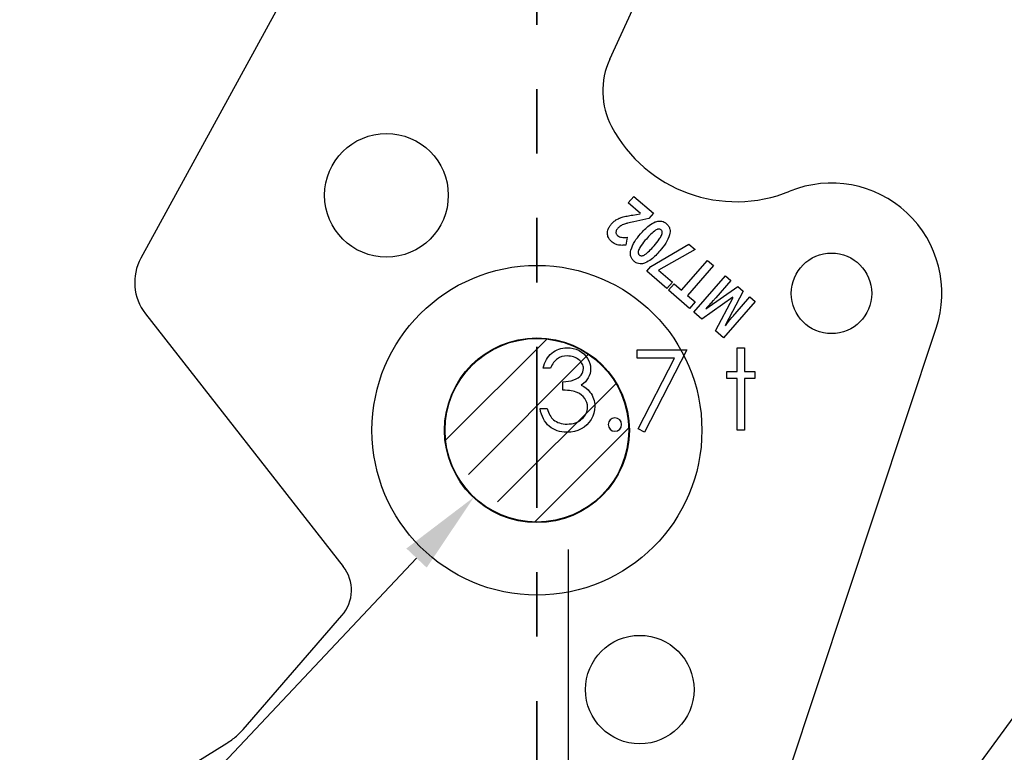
# Model space of a CAD drawing. Header units: inches. Extents: x -122 to 123, y -201 to 75.
# Tile 78 of 191: x -33.07 to -31.55, y 63.86 to 64.99. Entities that reach past the tile are written whole.
import ezdxf

# ---------------------------------------------------------------- set-up
doc = ezdxf.new("R2010")
doc.units = ezdxf.units.IN
doc.header["$MEASUREMENT"] = 0
doc.header["$PDSIZE"] = -1
doc.linetypes.add('PHANTOM', pattern=[0.5, 0.25, -0.05, 0.05, -0.05, 0.05, -0.05])
doc.layers.add('DIMENSIONS', color=171, linetype='Continuous')
doc.layers.add('STATION_LINES', color=231, linetype='Continuous')
doc.layers.add('SECTION_VIEWS', color=7, linetype='PHANTOM', lineweight=35)
doc.styles.add('SLDTEXTSTYLE0', font='TXT', dxfattribs={"width": 0.75})
doc.dimstyles.new('SLDDIMSTYLE0', dxfattribs={"dimtxt": 0.125, "dimasz": 0.13, "dimexe": 0, "dimexo": 0.0625, "dimgap": 0.03125, "dimtad": 0, "dimtih": 1, "dimtoh": 1, "dimdec": 4, "dimrnd": 1e-09, "dimzin": 12, "dimdsep": 46, "dimtxsty": 'SLDTEXTSTYLE0', "dimsah": 1, "dimcen": 0, "dimadec": 0, "dimazin": 3, "dimtfac": 1, "dimtdec": 4, "dimtofl": 0, "dimtmove": 0, "dimatfit": 3, "dimfxl": 1, "dimfrac": 2, "dimtolj": 1, "dimtzin": 12, "dimarcsym": 0})
doc.dimstyles.new('SLDDIMSTYLE4', dxfattribs={"dimtxt": 0.125, "dimasz": 0.13, "dimexe": 0, "dimexo": 0.0625, "dimgap": 0.03125, "dimtad": 0, "dimtih": 1, "dimtoh": 1, "dimdec": 4, "dimrnd": 1e-09, "dimzin": 4, "dimdsep": 46, "dimtxsty": 'SLDTEXTSTYLE0', "dimsah": 1, "dimcen": 0, "dimadec": 0, "dimazin": 1, "dimtfac": 1, "dimtdec": 4, "dimtofl": 0, "dimtmove": 0, "dimatfit": 3, "dimfxl": 1, "dimfrac": 2, "dimtolj": 1, "dimtzin": 12, "dimarcsym": 0})

# ---------------------------------------------------------------- blocks, each defined once
blk = doc.blocks.new('SW_HATCH_1')
at = {"color": 0, "linetype": 'Continuous', "lineweight": 18}
for p, q in [((0, 0), (-0.1569, -0.1569)), ((0.0647, -0.0237), (-0.1217, -0.2101)), ((0.1075, -0.0693), (-0.0762, -0.253)), ((0.1272, -0.138), (-0.0189, -0.2841))]:
    blk.add_line(p, q, dxfattribs=at)
blk = doc.blocks.new('_D_5')
at = {"layer": 'Defpoints', "color": 0}
for p in [(-30.8834, 64.7991), (-30.9967, 64.6441)]:
    blk.add_point(p, dxfattribs=at)
at = {"layer": 'DIMENSIONS', "color": 0, "lineweight": -2}
for p, q in [((-32.8073, 62.1668), (-31.0734, 64.5391)), ((-32.9373, 62.1668), (-32.8073, 62.1668))]:
    blk.add_line(p, q, dxfattribs=at)
at = {"layer": 'DIMENSIONS', "color": 0}
blk.add_solid([(-31.0559, 64.5263), (-31.0909, 64.5519), (-30.9967, 64.6441)], dxfattribs=at)
at = {"layer": 'DIMENSIONS', "color": 0, "insert": (-34.0154, 62.2293), "char_height": 0.125, "attachment_point": 1, "style": 'SLDTEXTSTYLE0'}
blk.add_mtext('\\A1;%%c.1920 [%%c4.88]', dxfattribs=at)
blk = doc.blocks.new('_D_6')
at = {"layer": 'Defpoints', "color": 0}
for p in [(-30.4972, 64.0221), (-30.5969, 63.8864)]:
    blk.add_point(p, dxfattribs=at)
at = {"layer": 'DIMENSIONS', "color": 0, "lineweight": -2}
for p, q in [((-32.8073, 60.8777), (-30.6739, 63.7816)), ((-32.9373, 60.8777), (-32.8073, 60.8777))]:
    blk.add_line(p, q, dxfattribs=at)
at = {"layer": 'DIMENSIONS', "color": 0}
blk.add_solid([(-30.6564, 63.7688), (-30.6913, 63.7945), (-30.5969, 63.8864)], dxfattribs=at)
at = {"layer": 'DIMENSIONS', "color": 0, "insert": (-34.031, 60.9402), "char_height": 0.125, "attachment_point": 1, "style": 'SLDTEXTSTYLE0'}
blk.add_mtext('\\A1;%%c.1684 [%%c4.28]', dxfattribs=at)
blk = doc.blocks.new('_D_11')
at = {"layer": 'Defpoints', "color": 0}
for p in [(-32.1739, 64.4606), (-32.3692, 64.2531)]:
    blk.add_point(p, dxfattribs=at)
at = {"layer": 'DIMENSIONS', "color": 0, "lineweight": -2}
for p, q in [((-34.3333, 62.1668), (-32.4583, 64.1585)), ((-34.4633, 62.1668), (-34.3333, 62.1668))]:
    blk.add_line(p, q, dxfattribs=at)
at = {"layer": 'DIMENSIONS', "color": 0}
blk.add_solid([(-32.4426, 64.1436), (-32.4741, 64.1733), (-32.3692, 64.2531)], dxfattribs=at)
at = {"layer": 'DIMENSIONS', "color": 0, "insert": (-35.6977, 62.2293), "char_height": 0.125, "attachment_point": 1, "style": 'SLDTEXTSTYLE0'}
blk.add_mtext('\\A1;(%%c.2850 [%%c7.24])', dxfattribs=at)

msp = doc.modelspace()

# ---------------------------------------------------------------- linework, layer by layer
at = {"color": 7, "linetype": 'Continuous', "lineweight": 25}
for p, q in [((-32.65024, 65.05569), (-32.88606, 64.62406)), ((-32.65024, 65.05569), (-32.88606, 64.62406)), ((-32.15857, 64.93284), (-32.10198, 65.05569)), ((-32.15857, 64.93284), (-32.10198, 65.05569)), ((-32.12977, 64.70989), (-32.12105, 64.71993)), ((-32.12977, 64.70989), (-32.12105, 64.71993)), ((-32.12105, 64.71993), (-32.09093, 64.69378)), ((-32.12105, 64.71993), (-32.09093, 64.69378)), ((-32.111, 64.69359), (-32.12977, 64.70989)), ((-32.111, 64.69359), (-32.12977, 64.70989)), ((-32.12294, 64.69102), (-32.11146, 64.69305)), ((-32.12294, 64.69102), (-32.11146, 64.69305)), ((-32.09814, 64.68547), (-32.1214, 64.68054)), ((-32.09814, 64.68547), (-32.1214, 64.68054)), ((-32.09093, 64.69378), (-32.09814, 64.68547)), ((-32.09093, 64.69378), (-32.09814, 64.68547)), ((-32.13182, 64.65646), (-32.13355, 64.64446)), ((-32.13182, 64.65646), (-32.13355, 64.64446)), ((-32.09461, 64.61119), (-32.03585, 64.64594)), ((-32.09461, 64.61119), (-32.03585, 64.64594)), ((-32.0263, 64.63765), (-32.08273, 64.60535)), ((-32.0263, 64.63765), (-32.08273, 64.60535)), ((-32.03585, 64.64594), (-32.0263, 64.63765)), ((-32.03585, 64.64594), (-32.0263, 64.63765)), ((-32.04707, 64.57412), (-32.00669, 64.62062)), ((-32.04707, 64.57412), (-32.00669, 64.62062)), ((-32.00669, 64.62062), (-31.99755, 64.61269)), ((-32.00669, 64.62062), (-31.99755, 64.61269)), ((-32.10112, 64.6037), (-32.09461, 64.61119)), ((-32.10112, 64.6037), (-32.09461, 64.61119)), ((-32.08273, 64.60535), (-32.06147, 64.58689)), ((-32.08273, 64.60535), (-32.06147, 64.58689)), ((-31.99755, 64.61269), (-32.03794, 64.56619)), ((-31.99755, 64.61269), (-32.03794, 64.56619)), ((-32.0702, 64.57685), (-32.10112, 64.6037)), ((-32.0702, 64.57685), (-32.10112, 64.6037)), ((-32.02827, 64.54029), (-31.97923, 64.59677)), ((-32.02827, 64.54029), (-31.97923, 64.59677)), ((-31.97923, 64.59677), (-31.9707, 64.58937)), ((-31.97923, 64.59677), (-31.9707, 64.58937)), ((-32.06147, 64.58689), (-32.0702, 64.57685)), ((-32.06147, 64.58689), (-32.0702, 64.57685)), ((-32.06744, 64.57431), (-32.05878, 64.58428)), ((-32.06744, 64.57431), (-32.05878, 64.58428)), ((-32.05878, 64.58428), (-32.04707, 64.57412)), ((-32.05878, 64.58428), (-32.04707, 64.57412)), ((-32.00929, 64.5453), (-31.95978, 64.57988)), ((-32.00929, 64.5453), (-31.95978, 64.57988)), ((-31.9707, 64.58937), (-31.99392, 64.56264)), ((-31.9707, 64.58937), (-31.99392, 64.56264)), ((-31.95978, 64.57988), (-31.9514, 64.57261)), ((-31.95978, 64.57988), (-31.9514, 64.57261)), ((-32.03491, 64.54605), (-32.06744, 64.57431)), ((-32.03491, 64.54605), (-32.06744, 64.57431)), ((-32.03794, 64.56619), (-32.02624, 64.55603)), ((-32.03794, 64.56619), (-32.02624, 64.55603)), ((-31.96751, 64.56328), (-32.01584, 64.52949)), ((-31.96751, 64.56328), (-32.01584, 64.52949)), ((-31.99464, 64.51109), (-31.96733, 64.56313)), ((-31.99464, 64.51109), (-31.96733, 64.56313)), ((-31.9514, 64.57261), (-31.9795, 64.5193)), ((-31.9514, 64.57261), (-31.9795, 64.5193)), ((-31.96414, 64.53759), (-31.94133, 64.56386)), ((-31.96414, 64.53759), (-31.94133, 64.56386)), ((-31.94133, 64.56386), (-31.93316, 64.55676)), ((-31.94133, 64.56386), (-31.93316, 64.55676)), ((-32.02624, 64.55603), (-32.03491, 64.54605)), ((-32.02624, 64.55603), (-32.03491, 64.54605)), ((-31.93316, 64.55676), (-31.9822, 64.50029)), ((-31.93316, 64.55676), (-31.9822, 64.50029)), ((-32.87898, 64.5378), (-32.57208, 64.14538)), ((-32.87898, 64.5378), (-32.57208, 64.14538)), ((-32.01584, 64.52949), (-32.02827, 64.54029)), ((-32.01584, 64.52949), (-32.02827, 64.54029)), ((-31.88255, 63.82201), (-31.65205, 64.51528)), ((-31.88255, 63.82201), (-31.65205, 64.51528)), ((-31.9822, 64.50029), (-31.99464, 64.51109)), ((-31.9822, 64.50029), (-31.99464, 64.51109)), ((-32.72737, 63.89251), (-32.57404, 64.06907)), ((-32.72737, 63.89251), (-32.57404, 64.06907)), ((-33.06101, 63.68078), (-32.75291, 63.87087)), ((-33.06101, 63.68078), (-32.75291, 63.87087))]:
    msp.add_line(p, q, dxfattribs=at)
at = {"color": 7, "linetype": 'Continuous', "flags": 128}
for points in [[(-32.25072, 64.453), (-32.26195, 64.453), (-32.26195, 64.453), (-32.26097, 64.45676), (-32.25977, 64.46026), (-32.25839, 64.46357), (-32.25679, 64.46665), (-32.25501, 64.4695), (-32.25301, 64.47213), (-32.25081, 64.47456), (-32.2484, 64.47674), (-32.24585, 64.47869), (-32.24317, 64.48037), (-32.24039, 64.4818), (-32.23749, 64.48297), (-32.23446, 64.48388), (-32.23133, 64.48453), (-32.2281, 64.48493), (-32.22474, 64.48505), (-32.22474, 64.48505), (-32.21986, 64.48478), (-32.21515, 64.48393), (-32.21062, 64.48252), (-32.20624, 64.48057), (-32.20218, 64.47814), (-32.19862, 64.47531), (-32.19554, 64.47208), (-32.19294, 64.46848), (-32.19089, 64.46462), (-32.18941, 64.46069), (-32.18853, 64.45668), (-32.18823, 64.45258), (-32.18823, 64.45258), (-32.18846, 64.44862), (-32.18913, 64.44489), (-32.19029, 64.44136), (-32.19189, 64.43803), (-32.19394, 64.43492), (-32.19645, 64.43202), (-32.1994, 64.42934), (-32.20283, 64.42686), (-32.20283, 64.42686), (-32.1989, 64.42483), (-32.19532, 64.42238), (-32.19211, 64.4195), (-32.18928, 64.41619), (-32.18928, 64.41619), (-32.18753, 64.41369), (-32.18603, 64.41108), (-32.18473, 64.40843), (-32.18367, 64.40568), (-32.18287, 64.40287), (-32.1823, 64.39999), (-32.18195, 64.39701), (-32.18182, 64.39398), (-32.18182, 64.39398), (-32.18217, 64.38875), (-32.18325, 64.38364), (-32.18503, 64.37863), (-32.18753, 64.37377), (-32.19064, 64.36924), (-32.19424, 64.36526), (-32.1984, 64.36181), (-32.20306, 64.3589), (-32.20811, 64.3566), (-32.21347, 64.35497), (-32.21913, 64.35397), (-32.22507, 64.35364), (-32.22507, 64.35364), (-32.22907, 64.35379), (-32.23293, 64.35422), (-32.23661, 64.35497), (-32.24012, 64.356), (-32.24345, 64.3573), (-32.2466, 64.3589), (-32.24961, 64.3608), (-32.25243, 64.36301), (-32.25506, 64.36549), (-32.25744, 64.36824), (-32.2596, 64.37127), (-32.2615, 64.37458), (-32.26318, 64.37813), (-32.2646, 64.38199), (-32.26581, 64.38609), (-32.26676, 64.3905), (-32.26676, 64.3905), (-32.25554, 64.3905), (-32.25554, 64.3905), (-32.25464, 64.38762), (-32.25366, 64.38494), (-32.25256, 64.38246), (-32.25138, 64.38021), (-32.25013, 64.37816), (-32.24875, 64.3763), (-32.2473, 64.37465), (-32.24575, 64.37322), (-32.24575, 64.37322), (-32.24362, 64.37165), (-32.24137, 64.37027), (-32.23896, 64.36909), (-32.23643, 64.36817), (-32.23375, 64.36741), (-32.23093, 64.36689), (-32.22797, 64.36656), (-32.22487, 64.36646), (-32.22487, 64.36646), (-32.22136, 64.36659), (-32.21803, 64.36696), (-32.21487, 64.36756), (-32.21189, 64.36844), (-32.20912, 64.36954), (-32.20649, 64.37092), (-32.20406, 64.37252), (-32.20178, 64.37438), (-32.19973, 64.3764), (-32.19795, 64.37851), (-32.19645, 64.38069), (-32.19522, 64.38296), (-32.19427, 64.38532), (-32.19359, 64.38777), (-32.19316, 64.3903), (-32.19304, 64.39291), (-32.19304, 64.39291), (-32.19332, 64.39639), (-32.19412, 64.39977), (-32.19547, 64.40302), (-32.19737, 64.40615), (-32.19973, 64.40906), (-32.20243, 64.41159), (-32.20553, 64.41371), (-32.20899, 64.41547), (-32.21092, 64.41622), (-32.21312, 64.41689), (-32.21555, 64.41747), (-32.21826, 64.418), (-32.22118, 64.41845), (-32.22436, 64.41882), (-32.22782, 64.41912), (-32.2315, 64.41935), (-32.2315, 64.41935), (-32.2315, 64.43217), (-32.2315, 64.43217), (-32.22687, 64.43234), (-32.22246, 64.43292), (-32.21826, 64.43382), (-32.21427, 64.43512), (-32.21064, 64.4367), (-32.20756, 64.43848), (-32.20501, 64.44046), (-32.20298, 64.44263), (-32.20143, 64.44499), (-32.20033, 64.44742), (-32.19968, 64.44997), (-32.19945, 64.45263), (-32.19945, 64.45263), (-32.19955, 64.45458), (-32.1999, 64.45648), (-32.20045, 64.45828), (-32.20123, 64.46006), (-32.20223, 64.46174), (-32.20346, 64.46337), (-32.20491, 64.46492), (-32.20659, 64.4664), (-32.20841, 64.46778), (-32.21037, 64.46895), (-32.21245, 64.46995), (-32.21465, 64.47078), (-32.21695, 64.47141), (-32.21938, 64.47186), (-32.22194, 64.47213), (-32.22459, 64.47223), (-32.22459, 64.47223), (-32.22885, 64.47196), (-32.23283, 64.47113), (-32.23648, 64.46978), (-32.23986, 64.46785), (-32.24144, 64.46665), (-32.24294, 64.46527), (-32.2444, 64.46372), (-32.24577, 64.46194), (-32.24713, 64.45999), (-32.24838, 64.45786), (-32.24958, 64.45553), (-32.25073, 64.453)], [(-31.96066, 64.48505), (-31.94945, 64.48505), (-31.94945, 64.48505), (-31.94945, 64.44819), (-31.94945, 64.44819), (-31.93342, 64.44819), (-31.93342, 64.44819), (-31.93342, 64.43698), (-31.93342, 64.43698), (-31.94945, 64.43698), (-31.94945, 64.43698), (-31.94945, 64.35685), (-31.94945, 64.35685), (-31.96067, 64.35685), (-31.96067, 64.35685), (-31.96067, 64.43698), (-31.96067, 64.43698), (-31.97669, 64.43698), (-31.97669, 64.43698), (-31.97669, 64.44819), (-31.97669, 64.44819), (-31.96067, 64.44819), (-31.96067, 64.44819), (-31.96067, 64.48505)], [(-32.1161, 64.48185), (-32.03919, 64.48185), (-32.03919, 64.48185), (-32.1049, 64.35364), (-32.1049, 64.35364), (-32.11459, 64.35898), (-32.11459, 64.35898), (-32.05817, 64.46903), (-32.05817, 64.46903), (-32.11612, 64.46903), (-32.11612, 64.46903), (-32.11612, 64.48185)]]:
    msp.add_lwpolyline(points, dxfattribs=at)
at = {"color": 7, "linetype": 'Continuous', "lineweight": 25}
for centre, radius in [((-32.50505, 64.72159), 0.09599), ((-32.50505, 64.72159), 0.09599), ((-31.81452, 64.56934), 0.06251), ((-31.81452, 64.56934), 0.06251), ((-32.27157, 64.35685), 0.25591), ((-32.27157, 64.35685), 0.25591), ((-32.27157, 64.35685), 0.14338), ((-32.27157, 64.35685), 0.14338), ((-32.27157, 64.35685), 0.14248), ((-32.11205, 63.95423), 0.08418), ((-32.11205, 63.95423), 0.08418)]:
    msp.add_circle(centre, radius, dxfattribs=at)
for centre, radius, start, end in [((-32.05143, 64.88348), 0.11796, 155.26684, 207.88205), ((-32.05143, 64.88348), 0.11796, 155.26684, 207.88205), ((-31.962, 64.9308), 0.21913, 207.88205, 292.18931), ((-31.962, 64.9308), 0.21913, 207.88205, 292.18931), ((-31.81457, 64.56932), 0.17126, 341.60902, 112.18931), ((-31.81457, 64.56932), 0.17126, 341.60902, 112.18931), ((-32.81696, 64.58631), 0.07874, 151.35059, 218.02791), ((-32.81696, 64.58631), 0.07874, 151.35059, 218.02791), ((-32.61934, 64.10841), 0.06, 319.028, 38.028), ((-32.61934, 64.10841), 0.06, 319.028, 38.028)]:
    msp.add_arc(centre, radius, start, end, dxfattribs=at)
at = {"color": 7, "linetype": 'Continuous'}
msp.add_arc((-32.15057, 64.36566), 0.01042, 90.00615, 89.99385, dxfattribs=at)
at = {"color": 7, "linetype": 'Continuous', "lineweight": 25}
for points, knots in [([(-32.1563, 64.67691), (-32.15502, 64.67828), (-32.15278, 64.68068), (-32.15007, 64.68252), (-32.1489, 64.68331)], [0, 0, 0, 0, 0.5707464, 1, 1, 1, 1]), ([(-32.1563, 64.67691), (-32.15502, 64.67828), (-32.15278, 64.68068), (-32.15007, 64.68252), (-32.1489, 64.68331)], [0, 0, 0, 0, 0.5707464, 1, 1, 1, 1]), ([(-32.1489, 64.68331), (-32.14729, 64.68421), (-32.14431, 64.6859), (-32.14107, 64.687), (-32.13958, 64.68751)], [0, 0, 0, 0, 0.5400805, 1, 1, 1, 1]), ([(-32.1489, 64.68331), (-32.14729, 64.68421), (-32.14431, 64.6859), (-32.14107, 64.687), (-32.13958, 64.68751)], [0, 0, 0, 0, 0.5400805, 1, 1, 1, 1]), ([(-32.13958, 64.68751), (-32.13697, 64.68819), (-32.13148, 64.68963), (-32.12588, 64.69054), (-32.12294, 64.69102)], [0, 0, 0, 0, 0.4745111, 1, 1, 1, 1]), ([(-32.13958, 64.68751), (-32.13697, 64.68819), (-32.13148, 64.68963), (-32.12588, 64.69054), (-32.12294, 64.69102)], [0, 0, 0, 0, 0.4745111, 1, 1, 1, 1]), ([(-32.08816, 64.68026), (-32.0864, 64.68083), (-32.08303, 64.68192), (-32.07808, 64.6816), (-32.0739, 64.68004), (-32.07172, 64.67836), (-32.0706, 64.67748)], [0, 0, 0, 0, 0.2946051, 0.5624803, 0.7734345, 1, 1, 1, 1]), ([(-32.08816, 64.68026), (-32.0864, 64.68083), (-32.08303, 64.68192), (-32.07808, 64.6816), (-32.0739, 64.68004), (-32.07172, 64.67836), (-32.0706, 64.67748)], [0, 0, 0, 0, 0.2946051, 0.5624803, 0.7734345, 1, 1, 1, 1]), ([(-32.1614, 64.65788), (-32.16178, 64.65964), (-32.16247, 64.66283), (-32.1618, 64.66602), (-32.1615, 64.66746)], [0, 0, 0, 0, 0.5507687, 1, 1, 1, 1]), ([(-32.1614, 64.65788), (-32.16178, 64.65964), (-32.16247, 64.66283), (-32.1618, 64.66602), (-32.1615, 64.66746)], [0, 0, 0, 0, 0.5507687, 1, 1, 1, 1]), ([(-32.1615, 64.66746), (-32.16085, 64.66932), (-32.15964, 64.67276), (-32.15735, 64.6756), (-32.1563, 64.67691)], [0, 0, 0, 0, 0.540555, 1, 1, 1, 1]), ([(-32.1615, 64.66746), (-32.16085, 64.66932), (-32.15964, 64.67276), (-32.15735, 64.6756), (-32.1563, 64.67691)], [0, 0, 0, 0, 0.540555, 1, 1, 1, 1]), ([(-32.14604, 64.67044), (-32.14699, 64.66928), (-32.14852, 64.66741), (-32.14887, 64.66504), (-32.14901, 64.66413)], [0, 0, 0, 0, 0.6162974, 1, 1, 1, 1]), ([(-32.14604, 64.67044), (-32.14699, 64.66928), (-32.14852, 64.66741), (-32.14887, 64.66504), (-32.14901, 64.66413)], [0, 0, 0, 0, 0.6162974, 1, 1, 1, 1]), ([(-32.14157, 64.67428), (-32.14248, 64.67365), (-32.14411, 64.67253), (-32.14545, 64.67108), (-32.14604, 64.67044)], [0, 0, 0, 0, 0.5572075, 1, 1, 1, 1]), ([(-32.14157, 64.67428), (-32.14248, 64.67365), (-32.14411, 64.67253), (-32.14545, 64.67108), (-32.14604, 64.67044)], [0, 0, 0, 0, 0.5572075, 1, 1, 1, 1]), ([(-32.13545, 64.67705), (-32.1367, 64.6766), (-32.13882, 64.67585), (-32.14078, 64.67473), (-32.14157, 64.67428)], [0, 0, 0, 0, 0.5924868, 1, 1, 1, 1]), ([(-32.13545, 64.67705), (-32.1367, 64.6766), (-32.13882, 64.67585), (-32.14078, 64.67473), (-32.14157, 64.67428)], [0, 0, 0, 0, 0.5924868, 1, 1, 1, 1]), ([(-32.1214, 64.68054), (-32.12459, 64.67985), (-32.12931, 64.67883), (-32.13394, 64.67748), (-32.13545, 64.67705)], [0, 0, 0, 0, 0.67620193, 1, 1, 1, 1]), ([(-32.1214, 64.68054), (-32.12459, 64.67985), (-32.12931, 64.67883), (-32.13394, 64.67748), (-32.13545, 64.67705)], [0, 0, 0, 0, 0.67620193, 1, 1, 1, 1]), ([(-32.11089, 64.66157), (-32.10669, 64.66633), (-32.10008, 64.67381), (-32.09134, 64.67854), (-32.08816, 64.68026)], [0, 0, 0, 0, 0.635645, 1, 1, 1, 1]), ([(-32.11089, 64.66157), (-32.10669, 64.66633), (-32.10008, 64.67381), (-32.09134, 64.67854), (-32.08816, 64.68026)], [0, 0, 0, 0, 0.635645, 1, 1, 1, 1]), ([(-32.08751, 64.66729), (-32.08995, 64.66539), (-32.09516, 64.66133), (-32.0995, 64.65634), (-32.10181, 64.65369)], [0, 0, 0, 0, 0.4682096, 1, 1, 1, 1]), ([(-32.08751, 64.66729), (-32.08995, 64.66539), (-32.09516, 64.66133), (-32.0995, 64.65634), (-32.10181, 64.65369)], [0, 0, 0, 0, 0.4682096, 1, 1, 1, 1]), ([(-32.07895, 64.66787), (-32.07958, 64.66829), (-32.08085, 64.66916), (-32.08318, 64.66916), (-32.08541, 64.66849), (-32.08677, 64.66772), (-32.08751, 64.66729)], [0, 0, 0, 0, 0.2419294, 0.4917911, 0.7230818, 1, 1, 1, 1]), ([(-32.07895, 64.66787), (-32.07958, 64.66829), (-32.08085, 64.66916), (-32.08318, 64.66916), (-32.08541, 64.66849), (-32.08677, 64.66772), (-32.08751, 64.66729)], [0, 0, 0, 0, 0.2419294, 0.4917911, 0.7230818, 1, 1, 1, 1]), ([(-32.07825, 64.65935), (-32.07786, 64.66032), (-32.07717, 64.66207), (-32.07704, 64.66459), (-32.07769, 64.66657), (-32.07853, 64.66743), (-32.07895, 64.66787)], [0, 0, 0, 0, 0.3392516, 0.6129113, 0.8044939, 1, 1, 1, 1]), ([(-32.07825, 64.65935), (-32.07786, 64.66032), (-32.07717, 64.66207), (-32.07704, 64.66459), (-32.07769, 64.66657), (-32.07853, 64.66743), (-32.07895, 64.66787)], [0, 0, 0, 0, 0.3392516, 0.6129113, 0.8044939, 1, 1, 1, 1]), ([(-32.0706, 64.67748), (-32.06936, 64.67624), (-32.06696, 64.67381), (-32.06524, 64.66925), (-32.06489, 64.66469), (-32.06544, 64.66186), (-32.06573, 64.66037)], [0, 0, 0, 0, 0.2772429, 0.5408567, 0.7587102, 1, 1, 1, 1]), ([(-32.0706, 64.67748), (-32.06936, 64.67624), (-32.06696, 64.67381), (-32.06524, 64.66925), (-32.06489, 64.66469), (-32.06544, 64.66186), (-32.06573, 64.66037)], [0, 0, 0, 0, 0.2772429, 0.5408567, 0.7587102, 1, 1, 1, 1]), ([(-32.15595, 64.64975), (-32.15731, 64.65109), (-32.15968, 64.65344), (-32.16089, 64.65655), (-32.1614, 64.65788)], [0, 0, 0, 0, 0.57211, 1, 1, 1, 1]), ([(-32.15595, 64.64975), (-32.15731, 64.65109), (-32.15968, 64.65344), (-32.16089, 64.65655), (-32.1614, 64.65788)], [0, 0, 0, 0, 0.57211, 1, 1, 1, 1]), ([(-32.14901, 64.66413), (-32.14898, 64.6636), (-32.14892, 64.66257), (-32.14821, 64.66077), (-32.14724, 64.65978), (-32.14664, 64.65916)], [0, 0, 0, 0, 0.2764959, 0.5466028, 1, 1, 1, 1]), ([(-32.14901, 64.66413), (-32.14898, 64.6636), (-32.14892, 64.66257), (-32.14821, 64.66077), (-32.14724, 64.65978), (-32.14664, 64.65916)], [0, 0, 0, 0, 0.2764959, 0.5466028, 1, 1, 1, 1]), ([(-32.14664, 64.65916), (-32.14562, 64.65843), (-32.14375, 64.65709), (-32.14149, 64.65665), (-32.14047, 64.65645)], [0, 0, 0, 0, 0.5441272, 1, 1, 1, 1]), ([(-32.14664, 64.65916), (-32.14562, 64.65843), (-32.14375, 64.65709), (-32.14149, 64.65665), (-32.14047, 64.65645)], [0, 0, 0, 0, 0.5441272, 1, 1, 1, 1]), ([(-32.14047, 64.65645), (-32.13896, 64.65631), (-32.13608, 64.65604), (-32.13319, 64.65632), (-32.13182, 64.65646)], [0, 0, 0, 0, 0.52242521, 1, 1, 1, 1]), ([(-32.14047, 64.65645), (-32.13896, 64.65631), (-32.13608, 64.65604), (-32.13319, 64.65632), (-32.13182, 64.65646)], [0, 0, 0, 0, 0.52242521, 1, 1, 1, 1]), ([(-32.12592, 64.63655), (-32.12414, 64.64107), (-32.12052, 64.65024), (-32.11413, 64.65776), (-32.11089, 64.66157)], [0, 0, 0, 0, 0.4918887, 1, 1, 1, 1]), ([(-32.12592, 64.63655), (-32.12414, 64.64107), (-32.12052, 64.65024), (-32.11413, 64.65776), (-32.11089, 64.66157)], [0, 0, 0, 0, 0.4918887, 1, 1, 1, 1]), ([(-32.10181, 64.65369), (-32.10466, 64.65041), (-32.10903, 64.64538), (-32.11223, 64.63955), (-32.11334, 64.63752)], [0, 0, 0, 0, 0.6525963, 1, 1, 1, 1]), ([(-32.10181, 64.65369), (-32.10466, 64.65041), (-32.10903, 64.64538), (-32.11223, 64.63955), (-32.11334, 64.63752)], [0, 0, 0, 0, 0.6525963, 1, 1, 1, 1]), ([(-32.08981, 64.64327), (-32.08696, 64.64655), (-32.0826, 64.65156), (-32.07937, 64.65735), (-32.07825, 64.65935)], [0, 0, 0, 0, 0.6539463, 1, 1, 1, 1]), ([(-32.08981, 64.64327), (-32.08696, 64.64655), (-32.0826, 64.65156), (-32.07937, 64.65735), (-32.07825, 64.65935)], [0, 0, 0, 0, 0.6539463, 1, 1, 1, 1]), ([(-32.06573, 64.66037), (-32.06751, 64.65588), (-32.07112, 64.64673), (-32.07751, 64.63924), (-32.08077, 64.63542)], [0, 0, 0, 0, 0.4901251, 1, 1, 1, 1]), ([(-32.06573, 64.66037), (-32.06751, 64.65588), (-32.07112, 64.64673), (-32.07751, 64.63924), (-32.08077, 64.63542)], [0, 0, 0, 0, 0.4901251, 1, 1, 1, 1]), ([(-32.14971, 64.64573), (-32.15091, 64.64633), (-32.15314, 64.64744), (-32.15506, 64.64902), (-32.15595, 64.64975)], [0, 0, 0, 0, 0.5392673, 1, 1, 1, 1]), ([(-32.14971, 64.64573), (-32.15091, 64.64633), (-32.15314, 64.64744), (-32.15506, 64.64902), (-32.15595, 64.64975)], [0, 0, 0, 0, 0.5392673, 1, 1, 1, 1]), ([(-32.14318, 64.64403), (-32.14443, 64.64421), (-32.14668, 64.64454), (-32.14878, 64.64536), (-32.14971, 64.64573)], [0, 0, 0, 0, 0.5584861, 1, 1, 1, 1]), ([(-32.14318, 64.64403), (-32.14443, 64.64421), (-32.14668, 64.64454), (-32.14878, 64.64536), (-32.14971, 64.64573)], [0, 0, 0, 0, 0.5584861, 1, 1, 1, 1]), ([(-32.13355, 64.64446), (-32.13558, 64.64422), (-32.13879, 64.64383), (-32.14201, 64.64397), (-32.14318, 64.64403)], [0, 0, 0, 0, 0.6349345, 1, 1, 1, 1]), ([(-32.13355, 64.64446), (-32.13558, 64.64422), (-32.13879, 64.64383), (-32.14201, 64.64397), (-32.14318, 64.64403)], [0, 0, 0, 0, 0.6349345, 1, 1, 1, 1]), ([(-32.12108, 64.61935), (-32.12232, 64.62059), (-32.12472, 64.62303), (-32.12643, 64.62762), (-32.12677, 64.6322), (-32.12621, 64.63505), (-32.12592, 64.63655)], [0, 0, 0, 0, 0.2761883, 0.5395293, 0.7577987, 1, 1, 1, 1]), ([(-32.12108, 64.61935), (-32.12232, 64.62059), (-32.12472, 64.62303), (-32.12643, 64.62762), (-32.12677, 64.6322), (-32.12621, 64.63505), (-32.12592, 64.63655)], [0, 0, 0, 0, 0.2761883, 0.5395293, 0.7577987, 1, 1, 1, 1]), ([(-32.11334, 64.63752), (-32.11372, 64.63654), (-32.1144, 64.63477), (-32.11454, 64.63225), (-32.11393, 64.63028), (-32.11311, 64.62943), (-32.1127, 64.629)], [0, 0, 0, 0, 0.3436522, 0.61893072, 0.8088306, 1, 1, 1, 1]), ([(-32.11334, 64.63752), (-32.11372, 64.63654), (-32.1144, 64.63477), (-32.11454, 64.63225), (-32.11393, 64.63028), (-32.11311, 64.62943), (-32.1127, 64.629)], [0, 0, 0, 0, 0.3436522, 0.61893072, 0.8088306, 1, 1, 1, 1]), ([(-32.10416, 64.62955), (-32.10172, 64.63147), (-32.09649, 64.63557), (-32.09213, 64.64059), (-32.08981, 64.64327)], [0, 0, 0, 0, 0.4666853, 1, 1, 1, 1]), ([(-32.10416, 64.62955), (-32.10172, 64.63147), (-32.09649, 64.63557), (-32.09213, 64.64059), (-32.08981, 64.64327)], [0, 0, 0, 0, 0.4666853, 1, 1, 1, 1]), ([(-32.1127, 64.629), (-32.11207, 64.62857), (-32.1108, 64.6277), (-32.10847, 64.62768), (-32.10624, 64.62835), (-32.10489, 64.62913), (-32.10416, 64.62955)], [0, 0, 0, 0, 0.2440077, 0.4944574, 0.7249513, 1, 1, 1, 1]), ([(-32.1127, 64.629), (-32.11207, 64.62857), (-32.1108, 64.6277), (-32.10847, 64.62768), (-32.10624, 64.62835), (-32.10489, 64.62913), (-32.10416, 64.62955)], [0, 0, 0, 0, 0.2440077, 0.4944574, 0.7249513, 1, 1, 1, 1]), ([(-32.08077, 64.63542), (-32.085, 64.63062), (-32.09163, 64.62309), (-32.1004, 64.61831), (-32.10357, 64.61658)], [0, 0, 0, 0, 0.6372683, 1, 1, 1, 1]), ([(-32.08077, 64.63542), (-32.085, 64.63062), (-32.09163, 64.62309), (-32.1004, 64.61831), (-32.10357, 64.61658)], [0, 0, 0, 0, 0.6372683, 1, 1, 1, 1]), ([(-32.10357, 64.61658), (-32.10533, 64.61601), (-32.10869, 64.61492), (-32.11362, 64.61524), (-32.1178, 64.6168), (-32.11996, 64.61848), (-32.12108, 64.61935)], [0, 0, 0, 0, 0.2946625, 0.5625347, 0.7734794, 1, 1, 1, 1]), ([(-32.10357, 64.61658), (-32.10533, 64.61601), (-32.10869, 64.61492), (-32.11362, 64.61524), (-32.1178, 64.6168), (-32.11996, 64.61848), (-32.12108, 64.61935)], [0, 0, 0, 0, 0.2946625, 0.5625347, 0.7734794, 1, 1, 1, 1]), ([(-31.99392, 64.56264), (-31.99459, 64.56188), (-31.99586, 64.56043), (-31.99714, 64.559), (-31.99775, 64.55832)], [0, 0, 0, 0, 0.5275028, 1, 1, 1, 1]), ([(-31.99392, 64.56264), (-31.99459, 64.56188), (-31.99586, 64.56043), (-31.99714, 64.559), (-31.99775, 64.55832)], [0, 0, 0, 0, 0.5275028, 1, 1, 1, 1]), ([(-31.99775, 64.55832), (-31.99934, 64.55658), (-32.00327, 64.55231), (-32.00721, 64.54805), (-32.00956, 64.54553)], [0, 0, 0, 0, 0.4064252, 1, 1, 1, 1]), ([(-31.99775, 64.55832), (-31.99934, 64.55658), (-32.00327, 64.55231), (-32.00721, 64.54805), (-32.00956, 64.54553)], [0, 0, 0, 0, 0.4064252, 1, 1, 1, 1]), ([(-31.97923, 64.51907), (-31.97585, 64.52332), (-31.97089, 64.52956), (-31.96576, 64.53566), (-31.96414, 64.53759)], [0, 0, 0, 0, 0.6829238, 1, 1, 1, 1]), ([(-31.97923, 64.51907), (-31.97585, 64.52332), (-31.97089, 64.52956), (-31.96576, 64.53566), (-31.96414, 64.53759)], [0, 0, 0, 0, 0.6829238, 1, 1, 1, 1]), ([(-32.75291, 63.87087), (-32.74767, 63.87441), (-32.73836, 63.8807), (-32.73071, 63.88892), (-32.72737, 63.89251)], [0, 0, 0, 0, 0.5626073, 1, 1, 1, 1]), ([(-32.75291, 63.87087), (-32.74767, 63.87441), (-32.73836, 63.8807), (-32.73071, 63.88892), (-32.72737, 63.89251)], [0, 0, 0, 0, 0.5626073, 1, 1, 1, 1])]:
    msp.add_open_spline(points, degree=3, knots=knots, dxfattribs=at)
at = {"layer": 'SECTION_VIEWS'}
msp.add_line((-32.27157, 71.98642), (-32.27157, 58.47868), dxfattribs=at)
at = {"layer": 'STATION_LINES'}
msp.add_line((-32.22283, 58.65316), (-32.22283, 64.17173), dxfattribs=at)

# ---------------------------------------------------------------- block references
at = {"color": 5, "linetype": 'Continuous', "lineweight": 18, "true_color": 0x0000ff}
msp.add_blockref('SW_HATCH_1', (-32.25629, 64.49851), dxfattribs=at)

# ---------------------------------------------------------------- dimensions: what is measured, and where the dimension line sits
at = {"layer": 'DIMENSIONS'}
for p1, p2, dimstyle, picture, middle in [((-30.88341, 64.79908), (-30.99669, 64.64409), 'SLDDIMSTYLE4', '_D_5', (-33.49197, 62.16683)), ((-30.497208, 64.022064), (-30.596884, 63.886389), 'SLDDIMSTYLE0', '_D_6', (-33.499784, 60.877685))]:
    dim = msp.add_diameter_dim_2p(p1=p1, p2=p2, dimstyle=dimstyle, dxfattribs=at)
    dim.commit()
    dim.dimension.update_dxf_attribs({"geometry": picture, "text_midpoint": middle, "dimtype": 163})
dim = msp.add_diameter_dim_2p(p1=(-32.1739, 64.46059), p2=(-32.36923, 64.25311), text='(<>)', dimstyle='SLDDIMSTYLE4', dxfattribs=at)
dim.commit()
dim.dimension.update_dxf_attribs({"geometry": '_D_11', "text_midpoint": (-35.09613, 62.16683), "dimtype": 163})

doc.saveas('drawing.dxf')
